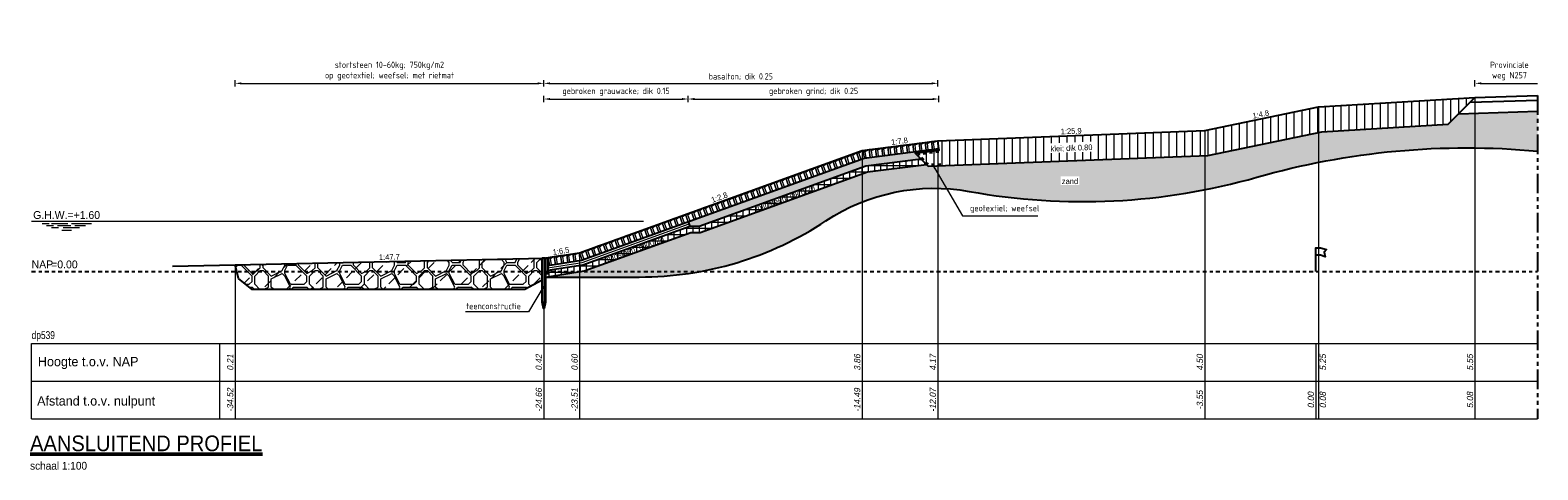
# Model space of a CAD drawing. Header units: metres. Extents: x 625.6 to 715.4, y -174.3 to -120.2.
# Tile 5 of 5: x 667.2 to 715.4, y -134.3 to -120.2. Entities that reach past the tile are written whole.
import ezdxf
from ezdxf.enums import TextEntityAlignment as Align

# ---------------------------------------------------------------- set-up
doc = ezdxf.new("R2010")
doc.units = ezdxf.units.M
doc.header["$LTSCALE"] = 0.1
for name, pattern in [('geotextiel', [0.2, -0.1, 0.1]), ('NAP', [20, 12.5, -2.5, 2.5, -2.5]), ('PHANTOM', [2.5, 1.25, -0.25, 0.25, -0.25, 0.25, -0.25])]:
    doc.linetypes.add(name, pattern=pattern)
for name, color, linetype, lineweight in [('DP-Afbreek', 2, 'PHANTOM', 25), ('DP-BS-arcering_betonblokken', 237, 'Continuous', 0), ('DP-BS-arcering_grind', 253, 'Continuous', 0), ('DP-BS-arcering_klei', 253, 'Continuous', 0), ('DP-BS-arcering_kreukelberm', 253, 'Continuous', 0), ('DP-BS-arcering_mijnsteen', 253, 'Continuous', 0), ('DP-BS-arcering_zand', 6, 'Continuous', 25), ('DP-BS-geotextiel', 6, 'geotextiel', 25), ('DP-BS-Maatvoering', 2, 'Continuous', 20), ('DP-BS-Matenbalk_verlenglijnen', 253, 'Continuous', 0), ('DP-BS-materiaalomschrijving', 213, 'Continuous', 18), ('DP-BS-profiel', 2, 'Continuous', 25), ('DP-Matenbalk', 1, 'Continuous', 18), ('DP-Matenbalk-omschrijving', 3, 'Continuous', 35), ('DP-Matenbalk_bestaandehoogten', 6, 'Continuous', 25), ('DP-NAP-lijn', 6, 'NAP', 25), ('DP-Taludhelling', 1, 'Continuous', 18), ('DP-waterlijn', 1, 'Continuous', 13), ('DP-Waterlijn_tekst', 7, 'Continuous', 35), ('TL-2.5 mm tekst_schaaldp', 7, 'Continuous', 25), ('TL-5.0mm Tekst', 4, 'Continuous', 50)]:
    doc.layers.add(name, color=color, linetype=linetype, lineweight=lineweight)
doc.layers.add('DP-BS-arcrand', color=111, linetype='Continuous', plot=False)
doc.layers.add('THEORETISCHE_NULLIJN', color=255, linetype='Continuous', plot=False)
doc.styles.add('bestomschr', font='isocp.shx', dxfattribs={"width": 0.96})
doc.styles.add('dp-besthgt', font='StagCAD.ttf', dxfattribs={"oblique": 10, "height": 0.2})
doc.styles.add('StagCAD', font='StagCAD.ttf')
doc.linetypes.add('ZIGZAG', pattern='A,0.00254,-5.08,[131,ltypeshp.shx,S=5.08,R=0,X=-5.08,Y=0],-10.16,[131,ltypeshp.shx,S=5.08,R=180,X=5.08,Y=0],-5.08', length=20.32254)
doc.dimstyles.new('best-leader 1_100', dxfattribs={"dimscale": 0.1, "dimtxt": 2, "dimasz": 1.6, "dimexe": 0, "dimexo": 0, "dimgap": 0.8, "dimtad": 1, "dimrnd": 0.001, "dimzin": 1, "dimdsep": 46, "dimtxsty": 'bestomschr', "dimblk": 'RAD_PIJL', "dimcen": 0.09, "dimse1": 1, "dimse2": 1, "dimclrd": 212, "dimclre": 1, "dimclrt": 2, "dimazin": 0, "dimtfac": 1, "dimtix": 1, "dimtmove": 0, "dimatfit": 0, "dimfxl": 1, "dimtvp": 0.8299999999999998, "dimtolj": 1, "dimtzin": 0, "dimlwd": 5, "dimarcsym": 0})
doc.dimstyles.new('best-maatv', dxfattribs={"dimscale": 0.1, "dimtxt": 2, "dimasz": 2, "dimexe": 1, "dimexo": 0, "dimgap": 1, "dimtad": 1, "dimrnd": 0.001, "dimzin": 1, "dimdsep": 46, "dimtxsty": 'bestomschr', "dimcen": 0.09, "dimclrd": 212, "dimclre": 212, "dimclrt": 2, "dimazin": 0, "dimtfac": 1, "dimtix": 1, "dimtmove": 0, "dimatfit": 3, "dimfxl": 1, "dimfxlon": 1, "dimtvp": 0.8299999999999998, "dimtolj": 1, "dimtzin": 0, "dimlwd": 9, "dimlwe": 9, "dimarcsym": 0})

# ---------------------------------------------------------------- blocks, each defined once
blk = doc.blocks.new('BTZL-25-20')
blk.add_line((0.0666666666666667, 0), (0.0666666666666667, 0.212))
blk.add_lwpolyline([(0, 0), (0.2, 0), (0.2, 0.25), (0, 0.25), (0, 0)], close=True)
blk.add_lwpolyline([(0, 0.25), (0.0666666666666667, 0.212), (0.2, 0.25)])
blk = doc.blocks.new('131', base_point=(1177.325884, 0))
at = {"layer": 'THEORETISCHE_NULLIJN'}
blk.add_lwpolyline([(1177.325884, 0), (1177.325884, 0.5), (1177.450884, 0.5), (1177.607134, 0.46875), (1177.544634, 0.40625), (1177.575884, 0.3125), (1177.450884, 0.34375), (1177.325884, 0.34375)], dxfattribs=at)
blk = doc.blocks.new('*U9')
at = {"layer": 'DP-Matenbalk'}
for p, q in [((0, -2.299999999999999), (6, -2.299999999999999)), ((0, -4.699999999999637), (0, -2.299999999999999)), ((6, -2.29999999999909), (6, -4.699999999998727)), ((6, -2.29999999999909), (48.09653949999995, -2.29999999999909)), ((0, -3.499999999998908), (6, -3.499999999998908)), ((6, -3.499999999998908), (48.09653949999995, -3.499999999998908)), ((0, -4.699999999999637), (6, -4.699999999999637)), ((6, -4.699999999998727), (48.09653949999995, -4.699999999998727))]:
    blk.add_line(p, q, dxfattribs=at)
at = {"layer": 'DP-Matenbalk', "style": 'StagCAD', "width": 0.8}
blk.add_attdef('DPNR', (0, -2.156417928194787), '', height=0.25, dxfattribs=at)
at = {"layer": 'DP-Matenbalk-omschrijving', "style": 'StagCAD'}
for s, p in [('Hoogte t.o.v. NAP', (0.1999999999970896, -3.025000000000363)), ('Afstand t.o.v. nulpunt', (0.1749999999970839, -4.279453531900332))]:
    blk.add_text(s, height=0.3, dxfattribs=at).set_placement(p)
at = {"layer": 'TL-2.5 mm tekst_schaaldp', "style": 'StagCAD', "width": 0.96}
blk.add_attdef('SCHAAL', (-0.0500000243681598, -6.324208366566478), '', height=0.2499999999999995, dxfattribs=at)
at = {"layer": 'TL-5.0mm Tekst', "style": 'StagCAD', "width": 0.96}
blk.add_attdef('OMSCHRIJVING', (-0.0500000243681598, -5.734744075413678), '', height=0.4999999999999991, dxfattribs=at)
blk = doc.blocks.new('*U11')
at = {"layer": 'DP-NAP-lijn'}
blk.add_line((0, 0), (480.9653949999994, 0), dxfattribs=at)
at = {"layer": 'DP-waterlijn'}
for p, q in [((0, 16), (195.3902531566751, 16)), ((3.383824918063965, 15.29999999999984), (5.630490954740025, 15.29999999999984)), ((4.70710989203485, 14.59999999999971), (6.953775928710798, 14.59999999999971)), ((6.334561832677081, 15.29999999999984), (11.56232240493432, 15.29999999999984)), ((8.24992987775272, 14.59999999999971), (12.51283449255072, 14.59999999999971)), ((12.73047344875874, 15.29999999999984), (19.08001369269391, 15.29999999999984)), ((13.83779204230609, 14.59999999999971), (17.20779177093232, 14.59999999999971)), ((8.566766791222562, 13.89999999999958), (6.377707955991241, 13.89999999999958)), ((9.603691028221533, 13.19999999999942), (12.7432632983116, 13.19999999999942)), ((15.30676624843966, 13.89999999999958), (10.03574099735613, 13.89999999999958))]:
    blk.add_line(p, q, dxfattribs=at)
at = {"layer": 'DP-NAP-lijn', "style": 'StagCAD'}
blk.add_text('NAP', height=2.5, dxfattribs=at).set_placement((0, 0.9999999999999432))
blk.add_attdef('NAPLIJN', (6.246522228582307, 0.9999999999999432), '', height=2.5, dxfattribs=at)
at = {"layer": 'DP-Waterlijn_tekst', "style": 'StagCAD'}
blk.add_attdef('WP', text='', height=2.5, dxfattribs=at).set_placement((11.17347716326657, 16), align=Align.BOTTOM_CENTER)
blk = doc.blocks.new('RAD_PIJL')
at = {"color": 1, "linetype": 'Continuous'}
blk.add_solid([(-2.828427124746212, -0.75), (-2.828427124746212, 0.75), (0, 0)], dxfattribs=at)
blk = doc.blocks.new('*D12')
at = {"layer": 'Defpoints', "color": 0, "transparency": 16777216}
for p in [(696.230596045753, -121.9425983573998), (696.230596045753, -123.7757414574), (683.6459171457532, -127.5217133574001)]:
    blk.add_point(p, dxfattribs=at)
at = {"layer": 'DP-BS-Maatvoering', "color": 212, "lineweight": 9, "transparency": 16777216}
for p, q in [((683.6459171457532, -122.0425983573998), (683.6459171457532, -121.8425983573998)), ((683.8459171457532, -121.9425983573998), (696.030596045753, -121.9425983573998)), ((696.230596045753, -122.0425983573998), (696.230596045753, -121.8425983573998))]:
    blk.add_line(p, q, dxfattribs=at)
at = {"layer": 'DP-BS-Maatvoering', "color": 212, "transparency": 16777216}
for points in [[(683.8459171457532, -121.9092650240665), (683.8459171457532, -121.9759316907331), (683.6459171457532, -121.9425983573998)], [(696.030596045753, -121.9092650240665), (696.030596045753, -121.9759316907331), (696.230596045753, -121.9425983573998)]]:
    blk.add_solid(points, dxfattribs=at)
at = {"layer": 'DP-BS-Maatvoering', "color": 2, "transparency": 16777216, "insert": (689.938256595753, -121.7275786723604), "char_height": 0.2, "attachment_point": 5, "style": 'bestomschr'}
blk.add_mtext('\\A1;basalton; dik 0.25', dxfattribs=at)
blk = doc.blocks.new('*D13')
at = {"layer": 'Defpoints', "color": 0, "transparency": 16777216}
for p in [(688.2610689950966, -122.4425983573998), (688.2610689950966, -126.3572082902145), (683.6459171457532, -127.5217133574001)]:
    blk.add_point(p, dxfattribs=at)
at = {"layer": 'DP-BS-Maatvoering', "color": 212, "lineweight": 9, "transparency": 16777216}
for p, q in [((683.6459171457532, -122.5425983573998), (683.6459171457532, -122.3425983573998)), ((683.8459171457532, -122.4425983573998), (688.0610689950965, -122.4425983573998)), ((688.2610689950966, -122.5425983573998), (688.2610689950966, -122.3425983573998))]:
    blk.add_line(p, q, dxfattribs=at)
at = {"layer": 'DP-BS-Maatvoering', "color": 212, "transparency": 16777216}
for points in [[(683.8459171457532, -122.4092650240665), (683.8459171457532, -122.4759316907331), (683.6459171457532, -122.4425983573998)], [(688.0610689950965, -122.4092650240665), (688.0610689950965, -122.4759316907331), (688.2610689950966, -122.4425983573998)]]:
    blk.add_solid(points, dxfattribs=at)
at = {"layer": 'DP-BS-Maatvoering', "color": 2, "transparency": 16777216, "insert": (685.9534930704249, -122.213973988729), "char_height": 0.2, "attachment_point": 5, "style": 'bestomschr'}
blk.add_mtext('\\A1;gebroken grauwacke; dik 0.15', dxfattribs=at)
blk = doc.blocks.new('*D14')
at = {"layer": 'Defpoints', "color": 0, "transparency": 16777216}
for p in [(696.2624441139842, -122.4425983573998), (696.2624441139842, -124.0237045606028), (688.2610689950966, -126.3572082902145)]:
    blk.add_point(p, dxfattribs=at)
at = {"layer": 'DP-BS-Maatvoering', "color": 212, "lineweight": 9, "transparency": 16777216}
for p, q in [((688.2610689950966, -122.5425983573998), (688.2610689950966, -122.3425983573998)), ((688.4610689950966, -122.4425983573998), (696.0624441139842, -122.4425983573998)), ((696.2624441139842, -122.5425983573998), (696.2624441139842, -122.3425983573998))]:
    blk.add_line(p, q, dxfattribs=at)
at = {"layer": 'DP-BS-Maatvoering', "color": 212, "transparency": 16777216}
for points in [[(688.4610689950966, -122.4092650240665), (688.4610689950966, -122.4759316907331), (688.2610689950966, -122.4425983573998)], [(696.0624441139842, -122.4092650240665), (696.0624441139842, -122.4759316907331), (696.2624441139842, -122.4425983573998)]]:
    blk.add_solid(points, dxfattribs=at)
at = {"layer": 'DP-BS-Maatvoering', "color": 2, "transparency": 16777216, "insert": (692.2617565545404, -122.2139543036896), "char_height": 0.2, "attachment_point": 5, "style": 'bestomschr'}
blk.add_mtext('\\A1;gebroken grind; dik 0.25', dxfattribs=at)
blk = doc.blocks.new('*D15')
at = {"layer": 'Defpoints', "color": 0, "transparency": 16777216}
for p in [(683.6459171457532, -121.9425983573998), (683.6459171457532, -127.5217133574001), (673.789930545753, -127.7284474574)]:
    blk.add_point(p, dxfattribs=at)
at = {"layer": 'DP-BS-Maatvoering', "color": 212, "lineweight": 9, "transparency": 16777216}
for p, q in [((673.789930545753, -122.0425983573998), (673.789930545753, -121.8425983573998)), ((673.989930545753, -121.9425983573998), (683.4459171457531, -121.9425983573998)), ((683.6459171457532, -122.0425983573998), (683.6459171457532, -121.8425983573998))]:
    blk.add_line(p, q, dxfattribs=at)
at = {"layer": 'DP-BS-Maatvoering', "color": 212, "transparency": 16777216}
for points in [[(673.989930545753, -121.9092650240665), (673.989930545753, -121.9759316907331), (673.789930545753, -121.9425983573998)], [(683.4459171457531, -121.9092650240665), (683.4459171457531, -121.9759316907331), (683.6459171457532, -121.9425983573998)]]:
    blk.add_solid(points, dxfattribs=at)
at = {"layer": 'DP-BS-Maatvoering', "color": 2, "transparency": 16777216, "insert": (678.7179238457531, -121.546787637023), "char_height": 0.2, "attachment_point": 5, "style": 'bestomschr'}
blk.add_mtext('\\A1;stortsteen 10-60kg; 750kg/m2\\Pop geotextiel; weefsel; met rietmat', dxfattribs=at)
blk = doc.blocks.new('*D16')
at = {"layer": 'Defpoints', "color": 0, "transparency": 16777216}
for p in [(715.386470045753, -121.9425983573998), (713.386470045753, -122.3923807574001), (715.386470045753, -122.3249683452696)]:
    blk.add_point(p, dxfattribs=at)
at = {"layer": 'DP-BS-Maatvoering', "color": 212, "lineweight": 9, "transparency": 16777216}
for p, q in [((713.386470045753, -122.0425983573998), (713.386470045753, -121.8425983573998)), ((713.586470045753, -121.9425983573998), (715.386470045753, -121.9425983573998))]:
    blk.add_line(p, q, dxfattribs=at)
at = {"layer": 'DP-BS-Maatvoering', "color": 212, "transparency": 16777216}
blk.add_solid([(713.586470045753, -121.9092650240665), (713.586470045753, -121.9759316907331), (713.386470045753, -121.9425983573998)], dxfattribs=at)
at = {"layer": 'DP-BS-Maatvoering', "color": 2, "transparency": 16777216, "insert": (714.486470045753, -121.547287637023), "char_height": 0.2, "attachment_point": 5, "style": 'bestomschr'}
blk.add_mtext('\\A1;Provinciale \\Pweg N257', dxfattribs=at)
blk = doc.blocks.new('_None')

msp = doc.modelspace()

# ---------------------------------------------------------------- hatches: boundary and pattern name
at = {"layer": 'DP-BS-arcering_grind'}
h = msp.add_hatch(dxfattribs=at)
h.set_pattern_fill('HEX', color=253, scale=0.015, style=0)
h.set_pattern_definition([(0, (349.6153117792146, -319.3671469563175), (0, 0.082488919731), [0.047625, -0.09525]), (120, (349.6153117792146, -319.3671469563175), (-0.0714375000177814, -0.0412444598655), [0.04762499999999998, -0.09524999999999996]), (59.99999999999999, (349.6629367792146, -319.3671469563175), (-0.0714375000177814, 0.0412444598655), [0.047625, -0.09525])])
h.paths.add_polyline_path([(696.2688137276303, -124.0732971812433), (696.2624441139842, -124.0237045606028), (693.8763900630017, -124.3301663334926), (688.2610689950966, -126.3572082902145), (688.311999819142, -126.4982970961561), (688.6065169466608, -126.4982970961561), (693.9354598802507, -124.574633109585), (695.6867188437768, -124.3497036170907), (695.5080269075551, -124.171011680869)])
at = {"layer": 'DP-BS-arcering_klei'}
h = msp.add_hatch(dxfattribs=at)
h.set_pattern_fill('_U', color=256, scale=0.25, angle=90.00000000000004, pattern_type=0)
h.set_pattern_definition([(90, (349.6153117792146, -319.3671469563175), (-0.25, -1e-16), [])])
h.paths.add_polyline_path([(704.8561428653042, -124.2433713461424), (708.4932143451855, -123.4889647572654), (712.5335750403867, -123.2452757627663), (713.386470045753, -122.3923807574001), (708.387343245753, -122.6938964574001), (704.758805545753, -123.4465329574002), (696.230596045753, -123.7757414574), (696.2624441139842, -124.0237045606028), (696.3071170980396, -124.0683775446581), (695.5080269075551, -124.171011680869), (695.9251436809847, -124.5881284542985)])
h.paths.add_polyline_path([(699.7867097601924, -124.1747229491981), (701.2885911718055, -124.1167468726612), (701.2760933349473, -123.792988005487), (699.774211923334, -123.8509640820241)], flags=16)
at = {"layer": 'DP-BS-arcering_kreukelberm'}
h = msp.add_hatch(dxfattribs=at)
h.set_pattern_fill('NATUURST', color=256, scale=0.175, pattern_type=2)
h.set_pattern_definition([(0, (350.8403117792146, -319.2796469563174), (1.75, 1.75), [0.0875, -0.0875, 0.175, -1.399999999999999]), (0, (350.1403117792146, -319.1921469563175), (1.75, 1.75), [0.4375, -1.3125]), (0, (350.0528117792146, -319.1046469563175), (1.75, 1.75), [0.4375, -1.3125]), (0, (350.8403117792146, -318.6671469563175), (1.75, 1.75), [0.0875, -1.662499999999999]), (0, (349.9653117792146, -318.4921469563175), (1.75, 1.75), [0.2625, -1.487499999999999]), (0, (349.9653117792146, -318.4046469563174), (1.75, 1.75), [0.2625, -1.487499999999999]), (0, (351.0153117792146, -318.3171469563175), (1.75, 1.75), [0.525, -1.224999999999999]), (0, (350.9278117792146, -318.2296469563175), (1.75, 1.75), [0.525, -1.224999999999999]), (0, (350.4903117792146, -318.0546469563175), (1.75, 1.75), [0.175, -1.575]), (0, (350.5778117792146, -317.9671469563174), (1.75, 1.75), [0.0875, -1.662499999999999]), (0, (349.7903117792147, -317.7921469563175), (1.75, 1.75), [0.0875, -0.0875, 0.0875, -1.487499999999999]), (90, (349.7903117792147, -318.1421469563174), (-1.75, 1.75), [0.2625, -1.487499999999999]), (90, (349.8778117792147, -318.7546469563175), (-1.75, 1.75), [0.0875, -0.175, 0.0875, -0.175, 0.35, -0.875]), (90, (350.0528117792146, -317.7046469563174), (-1.75, 1.75), [0.0875, -1.662499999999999]), (90, (350.3153117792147, -318.4921469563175), (-1.75, 1.75), [0.0875, -1.662499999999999]), (90, (350.4028117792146, -318.0546469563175), (-1.75, 1.75), [0.0875, -1.662499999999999]), (90, (350.5778117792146, -319.0171469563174), (-1.75, 1.75), [0.175, -1.575]), (90, (350.6653117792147, -319.1046469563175), (-1.75, 1.75), [0.2625, -1.487499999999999]), (90, (350.7528117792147, -318.0546469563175), (-1.75, 1.75), [0.175, -0.0875, 0.175, -1.3125]), (90, (350.8403117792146, -318.5796469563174), (-1.75, 1.75), [0.35, -1.399999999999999]), (90, (350.9278117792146, -318.5796469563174), (-1.75, 1.75), [0.175, -1.575]), (90, (351.1028117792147, -319.1921469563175), (-1.75, 1.75), [0.35, -1.399999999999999]), (90, (351.1903117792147, -319.1921469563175), (-1.75, 1.75), [0.2625, -1.487499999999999]), (45, (350.4903117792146, -319.1046469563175), (0, 1.750000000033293), [0.1237436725, -2.351130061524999]), (45, (350.7528117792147, -318.6671469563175), (0, 1.750000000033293), [0.1237436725, -2.351130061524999]), (45, (350.9278117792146, -318.4046469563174), (0, 1.750000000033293), [0.1237436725, -2.351130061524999]), (45, (349.7028117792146, -318.2296469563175), (0, 1.750000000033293), [0.1237436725, -2.351130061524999]), (45, (349.8778117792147, -317.8796469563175), (0, 1.750000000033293), [0.1237436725, -2.351130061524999]), (45, (350.6653117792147, -318.8421469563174), (0, 1.750000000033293), [0.24748675, -2.227386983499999]), (45, (350.8403117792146, -317.7046469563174), (0, 1.750000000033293), [0.24748675, -2.227386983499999]), (135, (350.7528117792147, -319.3671469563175), (-1.750000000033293, 0), [0.24748675, -2.227386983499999]), (135, (350.8403117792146, -319.2796469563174), (-1.750000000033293, 0), [0.24748675, -2.227386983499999]), (135, (351.1028117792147, -318.8421469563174), (-1.750000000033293, 0), [0.24748675, -2.227386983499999]), (135, (350.8403117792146, -318.2296469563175), (-1.750000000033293, 0), [0.24748675, -2.227386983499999]), (135, (350.9278117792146, -318.2296469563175), (-1.750000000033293, 0), [0.24748675, -2.227386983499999]), (135, (350.5778117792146, -318.7546469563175), (-1.750000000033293, 0), [0.3712309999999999, -2.1036427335]), (135, (351.1903117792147, -318.8421469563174), (-1.750000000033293, 0), [0.3712309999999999, -2.1036427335]), (135, (350.5778117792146, -318.8421469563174), (-1.750000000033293, 0), [0.494974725, -1.979899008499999]), (135, (349.7903117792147, -317.7921469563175), (-1.750000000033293, 0), [0.494974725, -1.979899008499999]), (135, (349.7903117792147, -317.8796469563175), (-1.750000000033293, 0), [0.494974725, -1.979899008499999]), (135, (349.8778117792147, -318.8421469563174), (-1.750000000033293, 0), [0.1237436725, -2.351130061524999]), (135, (349.8778117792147, -318.4046469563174), (-1.750000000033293, 0), [0.1237436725, -2.351130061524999]), (26.56505119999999, (350.9278117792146, -319.2796469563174), (1.750000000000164, 7.001128e-10), [0.1956559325, -3.717463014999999]), (26.56505119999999, (350.5778117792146, -318.7546469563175), (1.750000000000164, 7.001128e-10), [0.1956559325, -3.717463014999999]), (26.56505119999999, (351.1903117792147, -318.9296469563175), (1.750000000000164, 7.001128e-10), [0.3913119, -3.521807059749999]), (26.56505119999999, (351.1903117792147, -318.8421469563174), (1.750000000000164, 7.001128e-10), [0.3913119, -3.521807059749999]), (63.43494882, (350.6653117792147, -317.9671469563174), (8.92476e-11, 1.750000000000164), [0.1956499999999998, -1.956499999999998, 0.3912999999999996, -1.369668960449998]), (63.43494882, (349.7903117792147, -318.6671469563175), (8.92476e-11, 1.750000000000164), [0.1956559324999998, -3.717463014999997]), (63.43494882, (350.0528117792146, -319.3671469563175), (8.92476e-11, 1.750000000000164), [0.1956559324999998, -3.717463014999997]), (63.43494882, (349.8778117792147, -318.6671469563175), (8.92476e-11, 1.750000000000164), [0.1956559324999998, -3.717463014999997]), (63.43494882, (350.7528117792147, -317.8796469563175), (8.92476e-11, 1.750000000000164), [0.1956559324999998, -3.717463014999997]), (63.43494882, (350.6653117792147, -317.9671469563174), (8.92476e-11, 1.750000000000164), [0.1956559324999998, -3.717463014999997]), (63.43494882, (350.3153117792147, -318.4046469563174), (8.92476e-11, 1.750000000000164), [0.3913118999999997, -3.521807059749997]), (63.43494882, (350.2278117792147, -318.4046469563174), (8.92476e-11, 1.750000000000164), [0.3913118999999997, -3.521807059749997]), (116.5650512, (349.9653117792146, -318.4046469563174), (-7.001135e-10, 1.750000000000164), [0.1956559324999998, -3.717463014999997]), (116.5650512, (350.0528117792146, -319.1921469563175), (-7.001135e-10, 1.750000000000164), [0.3913118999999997, -3.521807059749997]), (116.5650512, (350.0528117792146, -319.1046469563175), (-7.001135e-10, 1.750000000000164), [0.3913118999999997, -3.521807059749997]), (153.43494882, (350.4028117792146, -317.9671469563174), (-1.750000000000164, 8.92482e-11), [0.3913119, -3.521807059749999]), (153.43494882, (350.5778117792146, -317.9671469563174), (-1.750000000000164, 8.92482e-11), [0.5869678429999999, -3.326151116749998]), (45, (350.0020110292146, -319.3671469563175), (-0.3866990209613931, 0.3866990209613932), [0.2734375, -0.13671875])])
h.paths.add_polyline_path([(683.0383267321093, -128.5197006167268), (683.5959171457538, -128.2217133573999), (683.5959171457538, -127.5227621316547), (673.789930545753, -127.7284474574), (673.8980633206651, -128.1697865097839), (674.3333941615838, -128.5197006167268)])
at = {"layer": 'DP-BS-arcering_mijnsteen'}
h = msp.add_hatch(dxfattribs=at)
h.set_pattern_fill('_U', color=256, scale=0.2, angle=90.00000000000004, double=1, pattern_type=0)
h.set_pattern_definition([(90, (349.6153117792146, -319.3671469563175), (-0.2, -1e-16), []), (180, (349.6153117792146, -319.3671469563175), (2e-16, -0.2), [])])
h.paths.add_polyline_path([(688.6065169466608, -126.4982970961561), (688.311999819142, -126.4982970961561), (684.889510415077, -127.7337615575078), (683.7709171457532, -127.9071163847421), (683.7709171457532, -128.0217133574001), (683.6959171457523, -128.0217133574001), (683.6959171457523, -128.1211270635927), (684.939239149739, -127.9284423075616), (688.3469931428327, -126.6982970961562), (688.6415102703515, -126.6982970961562), (693.9827157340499, -124.770206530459), (695.8654107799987, -124.5283955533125), (695.6867188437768, -124.3497036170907), (693.9354598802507, -124.574633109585)])
h.paths.add_polyline_path([(685.5862729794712, -127.7738149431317), (687.6010211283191, -127.0465227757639), (687.4818430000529, -126.7163749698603), (685.4670948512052, -127.4436671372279)], flags=25)
h.paths.add_polyline_path([(690.4055221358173, -126.143781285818), (692.4202702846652, -125.4164891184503), (692.301092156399, -125.0863413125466), (690.2863440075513, -125.8136334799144)], flags=25)
at = {"layer": 'DP-BS-arcering_zand'}
h = msp.add_hatch(dxfattribs=at)
h.set_pattern_fill('CUNETZAND', color=256, scale=0.1, pattern_type=2)
h.set_pattern_definition([(0, (349.6153117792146, -319.3671469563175), (0.0625, 0.0625), [0, -0.125])])
edge = h.paths.add_edge_path()
edge.add_line((696.7933531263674, -124.5546135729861), (695.9251436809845, -124.5881284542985))
edge.add_line((695.9251436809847, -124.5881284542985), (695.8654107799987, -124.5283955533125))
edge.add_line((695.8654107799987, -124.5283955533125), (693.9827157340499, -124.770206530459))
edge.add_line((693.9827157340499, -124.770206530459), (688.6415102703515, -126.6982970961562))
edge.add_line((688.6415102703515, -126.6982970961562), (688.3469931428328, -126.6982970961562))
edge.add_line((688.3469931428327, -126.6982970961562), (684.939239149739, -127.9284423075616))
edge.add_line((684.939239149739, -127.9284423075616), (683.6959171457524, -128.1211270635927))
edge.add_line((683.6959171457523, -128.1211270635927), (686.6959171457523, -128.1211270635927))
edge.add_arc((686.6959171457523, -117.311568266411), 10.80955879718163, 270, 303.4644746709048)
edge.add_arc((696.1162199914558, -131.5632848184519), 6.274162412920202, 79.71464026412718, 123.4644746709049, ccw=False)
edge.add_arc((700.8554556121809, -105.4470241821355), 20.26862236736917, 259.7146402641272, 285.9279749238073)
edge.add_arc((713.1207759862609, -148.4251115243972), 24.42538254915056, 84.67760252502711, 105.9279749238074, ccw=False)
edge.add_line((715.386470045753, -124.1050386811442), (715.386470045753, -122.8252522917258))
edge.add_line((715.386470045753, -122.8252522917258), (712.8687352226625, -122.9101155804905))
edge.add_line((712.8687352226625, -122.9101155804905), (712.5335750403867, -123.2452757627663))
edge.add_line((712.5335750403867, -123.2452757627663), (708.4932143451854, -123.4889647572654))
edge.add_line((708.4932143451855, -123.4889647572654), (704.8561428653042, -124.2433713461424))
edge.add_line((704.8561428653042, -124.2433713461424), (696.7933531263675, -124.5546135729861))
h.paths.add_polyline_path([(700.1550928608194, -125.183512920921), (700.7490928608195, -125.183512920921), (700.7490928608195, -124.9135129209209), (700.1550928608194, -124.9135129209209)], flags=16)

# ---------------------------------------------------------------- linework, layer by layer
at = {"layer": 'DP-Afbreek', "ltscale": 5}
msp.add_line((715.386470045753, -122.3249683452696), (715.386470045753, -132.6425983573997), dxfattribs=at)
at = {"layer": 'DP-BS-arcrand'}
msp.add_lwpolyline([(683.6959171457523, -128.1211270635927), (686.6959171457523, -128.1211270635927, 0.1470629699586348), (692.6565223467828, -126.3292036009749, -0.1932477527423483), (697.2364767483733, -125.3899438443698, 0.1148786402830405), (706.4177485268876, -124.9374821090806, -0.09298888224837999), (715.386470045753, -124.1050386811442, -0.0491250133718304)], format="xyb", dxfattribs=at)
at = {"layer": 'DP-BS-geotextiel', "ltscale": 10, "flags": 128}
msp.add_lwpolyline([(696.3265212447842, -124.522597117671), (695.945048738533, -124.5373228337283), (695.6153622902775, -124.2076363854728), (696.2751833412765, -124.1228898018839)], dxfattribs=at)
at = {"layer": 'DP-BS-Matenbalk_verlenglijnen'}
for points in [[(708.387343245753, -122.6938964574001), (708.387343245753, -132.6425983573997)], [(713.386470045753, -122.3923807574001), (713.386470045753, -132.6425983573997)], [(704.758805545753, -123.4465329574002), (704.758805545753, -132.6425983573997)], [(693.817320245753, -124.0856995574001), (693.817320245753, -132.6425983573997)], [(696.230596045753, -123.7757414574), (696.230596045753, -132.6425983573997)], [(683.6459171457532, -127.5217133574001), (683.6459171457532, -132.6425983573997)], [(684.790052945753, -127.3444000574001), (684.790052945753, -132.6425983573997)], [(673.789930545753, -127.7284474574), (673.789930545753, -132.6425983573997)], [(708.304965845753, -130.2425983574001), (708.304965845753, -132.6425983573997)]]:
    msp.add_lwpolyline(points, dxfattribs=at)
at = {"layer": 'DP-BS-profiel'}
for p, q in [((683.5959171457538, -127.5217133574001), (683.6959171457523, -127.5217133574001)), ((683.6459171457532, -129.1217133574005), (683.6459171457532, -128.9617131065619))]:
    msp.add_line(p, q, dxfattribs=at)
for points in [[(673.789930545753, -127.7284474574), (683.6459171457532, -127.5217133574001), (684.790052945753, -127.3444000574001), (693.817320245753, -124.0856995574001), (696.230596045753, -123.7757414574), (704.758805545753, -123.4465329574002), (708.387343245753, -122.6938964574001), (713.386470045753, -122.3923807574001), (715.386470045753, -122.3249683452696)], [(695.8654107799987, -124.5283955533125), (695.9251436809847, -124.5881284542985), (704.8561428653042, -124.2433713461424), (708.4932143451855, -123.4889647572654), (712.5335750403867, -123.2452757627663), (713.386470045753, -122.3923807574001)], [(713.2311495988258, -122.5477012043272), (715.386470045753, -122.4750535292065)], [(712.8687352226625, -122.9101155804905), (715.386470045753, -122.8252522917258)], [(683.6959171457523, -128.1211270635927), (684.939239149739, -127.9284423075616), (688.3469931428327, -126.6982970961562), (688.6415102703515, -126.6982970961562), (693.9827157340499, -124.770206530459), (695.8654107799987, -124.5283955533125), (695.5080269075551, -124.171011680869), (696.2688137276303, -124.0732971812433), (696.2624441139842, -124.0237045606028)], [(683.7709171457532, -127.7553257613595), (684.8522138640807, -127.5877509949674), (693.8763900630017, -124.3301663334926), (696.2624441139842, -124.0237045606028)], [(696.2624441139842, -124.0237045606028), (696.230596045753, -123.7757414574)], [(683.7709171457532, -127.9071163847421), (684.889510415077, -127.7337615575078), (688.311999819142, -126.4982970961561), (688.6065169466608, -126.4982970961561), (693.9354598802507, -124.574633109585), (695.6867188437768, -124.3497036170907)], [(688.2610689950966, -126.3572082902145), (688.311999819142, -126.4982970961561)], [(683.6959171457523, -127.5217133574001), (683.7709171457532, -127.5217133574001), (683.7709171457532, -128.0217133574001), (683.6959171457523, -128.0217133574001)], [(671.7903703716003, -127.7703892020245), (673.789930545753, -127.7284474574)], [(683.5959171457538, -128.2217133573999), (683.0383267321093, -128.5197006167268), (674.3333941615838, -128.5197006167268), (673.8980633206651, -128.1697865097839), (673.789930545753, -127.7284474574)]]:
    msp.add_lwpolyline(points, dxfattribs=at)
at = {"layer": 'DP-BS-profiel', "color": 1, "linetype": 'ZIGZAG', "lineweight": 18, "ltscale": 0.1, "flags": 128}
msp.add_lwpolyline([(683.7709171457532, -127.8312210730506), (684.8708621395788, -127.6607562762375), (688.2865344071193, -126.4277526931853)], dxfattribs=at)
at = {"layer": 'DP-BS-profiel'}
msp.add_lwpolyline([(683.5959171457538, -128.9217133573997), (683.5959171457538, -127.5217133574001), (683.6059171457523, -127.5117133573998), (683.6859171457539, -127.5117133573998), (683.6959171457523, -127.5217133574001), (683.6959171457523, -128.9217133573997), (683.6559171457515, -129.1217133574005), (683.6359171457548, -129.1217133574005)], close=True, dxfattribs=at)
msp.add_ellipse((683.6249171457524, -128.9617133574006), major_axis=(0, 0.0399999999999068), ratio=0.5250000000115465, start_param=4.712388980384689, end_param=7.853981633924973, dxfattribs=at)
at = {"layer": 'DP-BS-profiel', "extrusion": (0, 0, -1)}
msp.add_ellipse((683.6669171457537, -128.9617133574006), major_axis=(0, 0.0399999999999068), ratio=0.5250000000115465, start_param=4.712388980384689, end_param=7.853981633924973, dxfattribs=at)
at = {"layer": 'DP-Matenbalk'}
msp.add_lwpolyline([(673.789930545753, -128.4425983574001), (673.789930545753, -130.8425983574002)], dxfattribs=at)

# ---------------------------------------------------------------- block references
at = {"layer": 'DP-BS-arcering_betonblokken'}
for p, rotation in [((693.3402660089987, -124.5236986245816), 19.84877941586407), ((693.528384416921, -124.4557908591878), 19.84877941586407), ((693.7165028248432, -124.387883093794), 19.84877941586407), ((693.8763900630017, -124.3301663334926), 7.318927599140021), ((694.074760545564, -124.3046878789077), 7.318927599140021), ((694.2731310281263, -124.2792094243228), 7.318927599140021), ((694.4715015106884, -124.2537309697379), 7.318927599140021), ((694.6698719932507, -124.2282525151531), 7.318927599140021), ((694.868242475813, -124.2027740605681), 7.318927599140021), ((695.0666129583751, -124.1772956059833), 7.318927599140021), ((695.2649834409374, -124.1518171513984), 7.318927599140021), ((695.4633539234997, -124.1263386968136), 7.318927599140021), ((695.6617244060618, -124.1008602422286), 7.318927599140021), ((695.8600948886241, -124.0753817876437), 7.318927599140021), ((696.0584653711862, -124.0499033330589), 7.318927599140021), ((692.0234371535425, -124.9990529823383), 19.84877941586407), ((692.2115555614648, -124.9311452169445), 19.84877941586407), ((692.3996739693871, -124.8632374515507), 19.84877941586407), ((692.5877923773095, -124.7953296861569), 19.84877941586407), ((692.7759107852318, -124.727421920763), 19.84877941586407), ((692.964029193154, -124.6595141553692), 19.84877941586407), ((693.1521476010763, -124.5916063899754), 19.84877941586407), ((690.7066082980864, -125.474407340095), 19.84877941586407), ((690.8947267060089, -125.4064995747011), 19.84877941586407), ((691.0828451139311, -125.3385918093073), 19.84877941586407), ((691.2709635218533, -125.2706840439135), 19.84877941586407), ((691.4590819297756, -125.2027762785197), 19.84877941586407), ((691.647200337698, -125.1348685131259), 19.84877941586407), ((691.8353187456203, -125.0669607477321), 19.84877941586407), ((689.3897794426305, -125.9497616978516), 19.84877941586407), ((689.5778978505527, -125.8818539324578), 19.84877941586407), ((689.766016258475, -125.813946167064), 19.84877941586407), ((689.9541346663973, -125.7460384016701), 19.84877941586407), ((690.1422530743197, -125.6781306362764), 19.84877941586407), ((690.3303714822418, -125.6102228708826), 19.84877941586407), ((690.5184898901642, -125.5423151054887), 19.84877941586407), ((688.0729505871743, -126.4251160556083), 19.84877941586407), ((688.2610689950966, -126.3572082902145), 19.84877941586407), ((688.449187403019, -126.2893005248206), 19.84877941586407), ((688.6373058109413, -126.2213927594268), 19.84877941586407), ((688.8254242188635, -126.153484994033), 19.84877941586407), ((689.0135426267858, -126.0855772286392), 19.84877941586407), ((689.2016610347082, -126.0176694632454), 19.84877941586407), ((686.7561217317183, -126.9004704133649), 19.84877941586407), ((686.9442401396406, -126.8325626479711), 19.84877941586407), ((687.1323585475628, -126.7646548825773), 19.84877941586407), ((687.3204769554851, -126.6967471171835), 19.84877941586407), ((687.5085953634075, -126.6288393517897), 19.84877941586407), ((687.6967137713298, -126.5609315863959), 19.84877941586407), ((687.884832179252, -126.4930238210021), 19.84877941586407), ((685.4392928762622, -127.3758247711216), 19.84877941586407), ((685.6274112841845, -127.3079170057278), 19.84877941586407), ((685.8155296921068, -127.240009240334), 19.84877941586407), ((686.0036481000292, -127.1721014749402), 19.84877941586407), ((686.1917665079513, -127.1041937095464), 19.84877941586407), ((686.3798849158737, -127.0362859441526), 19.84877941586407), ((686.5680033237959, -126.9683781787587), 19.84877941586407), ((683.8236769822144, -127.7471492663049), 8.80937597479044), ((684.021317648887, -127.7165197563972), 8.80937597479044), ((684.2189583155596, -127.6858902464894), 8.80937597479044), ((684.4165989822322, -127.6552607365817), 8.80937597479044), ((684.6142396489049, -127.6246312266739), 8.80937597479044), ((684.8749376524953, -127.579548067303), 19.84877941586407), ((685.0630560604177, -127.5116403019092), 19.84877941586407), ((685.2511744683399, -127.4437325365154), 19.84877941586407)]:
    msp.add_blockref('BTZL-25-20', p, dxfattribs=dict(at, rotation=rotation))
at = {"layer": 'DP-Matenbalk'}
msp.add_blockref('*U9', (667.289930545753, -127.942598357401), dxfattribs=at).add_auto_attribs({'SCHAAL': 'schaal 1:100', 'OMSCHRIJVING': '%%uAANSLUITEND PROFIEL', 'DPNR': 'dp539'})
at = {"layer": 'DP-NAP-lijn', "xscale": 0.1, "yscale": 0.1, "zscale": 0.1}
msp.add_blockref('*U11', (667.289930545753, -127.9425983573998), dxfattribs=at).add_auto_attribs({'WP': 'G.H.W.=+1.60', 'NAPLIJN': '=0.00'})
at = {"layer": 'THEORETISCHE_NULLIJN', "xscale": 1.2, "yscale": 1.5, "zscale": 1.2}
msp.add_blockref('131', (708.304965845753, -127.9425983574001), dxfattribs=at)

# ---------------------------------------------------------------- texts
at = {"layer": 'DP-BS-Maatvoering', "color": 2, "char_height": 0.2, "style": 'bestomschr'}
for s, insert, attachment_point in [('\\A1;geotextiel; weefsel', (697.2589422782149, -126.0836655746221), 7), ('\\A1;teenconstructie', (682.9162864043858, -129.1476534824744), 9)]:
    msp.add_mtext(s, dxfattribs=dict(at, insert=insert, attachment_point=attachment_point))
at = {"layer": 'DP-BS-materiaalomschrijving', "style": 'StagCAD'}
for s, rotation, p in [('klei; dik 0.80', 2.210651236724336, (700.5067317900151, -124.1472680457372)), ('mijnsteen; dik 0.20', 19.84877941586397, (691.399144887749, -125.7420412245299)), ('mijnsteen; dik 0.20', 19.84877941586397, (686.579895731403, -127.3720748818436))]:
    msp.add_text(s, height=0.18, rotation=rotation, dxfattribs=at).set_placement(p, align=Align.BOTTOM_CENTER)
msp.add_text('zand', height=0.18, dxfattribs=at).set_placement((700.4520928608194, -125.210512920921), align=Align.BOTTOM_CENTER)
at = {"layer": 'DP-Matenbalk_bestaandehoogten', "style": 'dp-besthgt', "oblique": 10}
for s, p in [('0.21', (673.789930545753, -130.8425983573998)), ('0.42', (683.6459171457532, -130.8425983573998)), ('0.60', (684.790052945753, -130.8425983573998)), ('3.86', (693.817320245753, -130.8425983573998)), ('4.17', (696.230596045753, -130.8425983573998)), ('4.50', (704.758805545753, -130.8425983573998)), ('5.25', (708.6873432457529, -130.8425983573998)), ('5.55', (713.386470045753, -130.8425983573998)), ('-34.52', (673.789930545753, -132.0425983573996)), ('-24.66', (683.6459171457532, -132.0425983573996)), ('-23.51', (684.790052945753, -132.0425983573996)), ('-14.49', (693.817320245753, -132.0425983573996)), ('-12.07', (696.230596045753, -132.0425983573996)), ('-3.55', (704.758805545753, -132.0425983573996)), ('0.00', (708.304965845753, -132.0425983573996)), ('0.08', (708.6873432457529, -132.0425983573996)), ('5.08', (713.386470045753, -132.0425983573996))]:
    msp.add_text(s, height=0.2, rotation=90, dxfattribs=at).set_placement(p, align=Align.BOTTOM_CENTER)
at = {"layer": 'DP-Taludhelling', "style": 'StagCAD'}
for s, rotation, p in [('1:4.8', 11.71820532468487, (706.573074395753, -123.0702147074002)), ('1:7.8', 7.318927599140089, (695.023958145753, -123.9307205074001)), ('1:25.9', 2.210651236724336, (700.494700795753, -123.6111372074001)), ('1:2.8', 19.84877941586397, (689.303686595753, -125.7150498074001)), ('1:47.7', 1.20163056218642, (678.717923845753, -127.6250804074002)), ('1:6.5', 8.809375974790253, (684.217985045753, -127.4330567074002))]:
    msp.add_text(s, height=0.18, rotation=rotation, dxfattribs=at).set_placement(p, align=Align.BOTTOM_CENTER)

# ---------------------------------------------------------------- dimensions: what is measured, and where the dimension line sits
at = {"layer": 'DP-BS-Maatvoering'}
for base, p1, p2, text, picture, middle in [((683.6459171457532, -121.9425983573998), (673.789930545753, -127.7284474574), (683.6459171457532, -127.5217133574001), 'stortsteen 10-60kg; 750kg/m2\\Pop geotextiel; weefsel; met rietmat', '*D15', (678.7179238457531, -121.546787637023)), ((696.230596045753, -121.9425983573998), (683.6459171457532, -127.5217133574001), (696.230596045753, -123.7757414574), 'basalton; dik 0.25', '*D12', (689.938256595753, -121.7275786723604)), ((688.2610689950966, -122.4425983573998), (683.6459171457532, -127.5217133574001), (688.2610689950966, -126.3572082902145), 'gebroken grauwacke; dik 0.15', '*D13', (685.9534930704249, -122.213973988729)), ((696.2624441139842, -122.4425983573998), (688.2610689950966, -126.3572082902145), (696.2624441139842, -124.0237045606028), 'gebroken grind; dik 0.25', '*D14', (692.2617565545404, -122.2139543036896))]:
    dim = msp.add_linear_dim(base=base, p1=p1, p2=p2, text=text, dimstyle='best-maatv', dxfattribs=at)
    dim.commit()
    dim.dimension.update_dxf_attribs({"geometry": picture, "text_midpoint": middle})
dim = msp.add_linear_dim(base=(715.386470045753, -121.9425983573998), p1=(713.386470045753, -122.3923807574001), p2=(715.386470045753, -122.3249683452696), text='Provinciale \\Pweg N257', dimstyle='best-maatv', override={"dimblk2": 'None', "dimsah": 1, "dimse2": 1}, dxfattribs=at)
dim.commit()
dim.dimension.update_dxf_attribs({"geometry": '*D16', "text_midpoint": (714.486470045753, -121.547287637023)})

# ---------------------------------------------------------------- leaders
at = {"layer": 'DP-BS-Maatvoering', "annotation_type": 0, "has_hookline": 1}
for points, hookline_direction, text_width in [([(696.0561528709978, -124.5330339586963), (697.0189422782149, -126.1636655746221), (697.1789422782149, -126.1636655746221)], 0, 2.167438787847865), ([(683.6624904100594, -128.3878509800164), (683.1562864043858, -129.2276534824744), (682.9962864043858, -129.2276534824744)], 1, 1.766879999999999)]:
    msp.add_leader(points, dimstyle='best-leader 1_100', override={"dimgap": 0.8, "dimtad": 1}, dxfattribs=dict(at, hookline_direction=hookline_direction, text_width=text_width))

doc.saveas('drawing.dxf')
